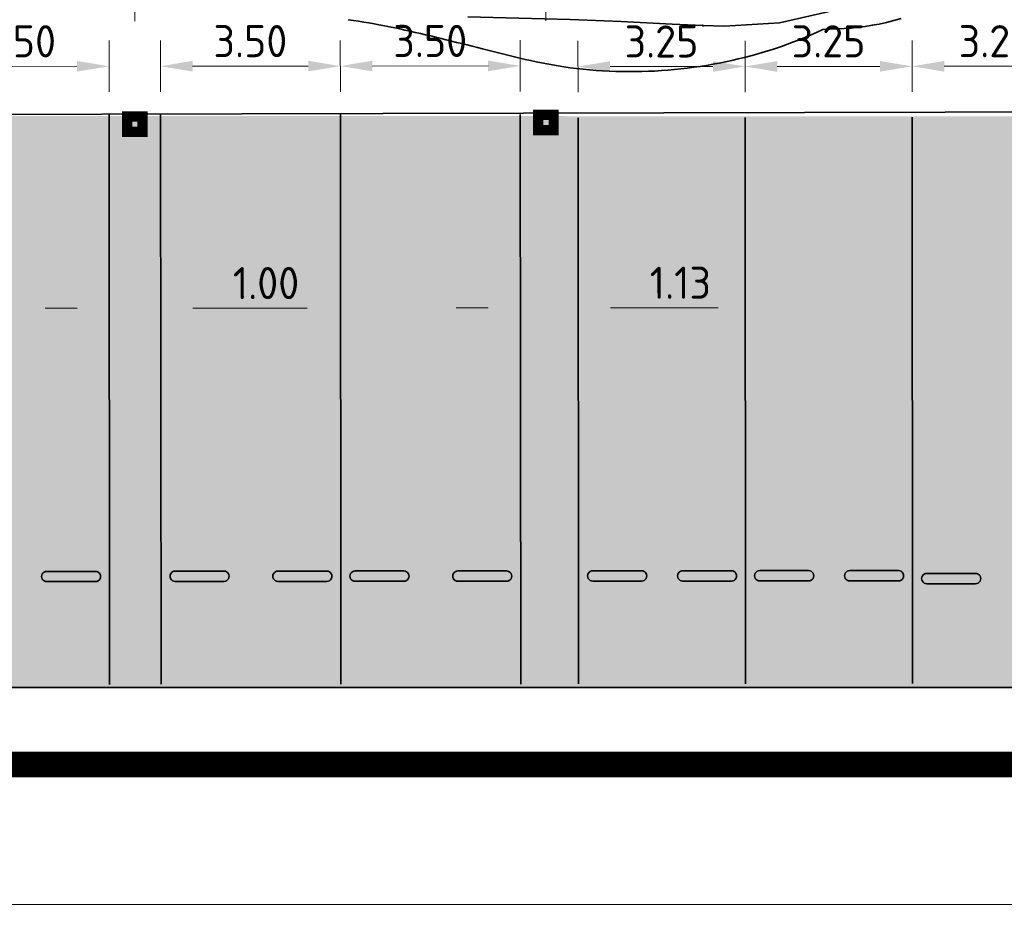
# Model space of a CAD drawing. Header units: metres. Extents: x -173 to 224, y -295 to 41.
# Tile 29 of 41: x 58 to 77, y -30 to -12. Entities that reach past the tile are written whole.
import ezdxf

# ---------------------------------------------------------------- set-up
doc = ezdxf.new("R2010")
doc.units = ezdxf.units.M
doc.layers.get('Defpoints').update_dxf_attribs({"color": 40, "lineweight": 25})
for name, color, linetype, lineweight in [('N-WE-GR-GRAS-G', 60, 'Continuous', 35), ('N-WE-VH-KANTVERHARDING-G', 210, 'Continuous', 35), ('X-XX-AL-M', 7, 'Continuous', 18), ('X-XX-AL-M-250', 7, 'Continuous', 18)]:
    doc.layers.add(name, color=color, linetype=linetype, lineweight=lineweight)
doc.layers.add('X-XX-AL-BESTAANDE PIJLER OVERKAPPING-A', color=130, linetype='Continuous')
doc.layers.add('X-XX-AL-EXTRA TERREIN PARKEREN', color=30, linetype='Continuous')
doc.styles.add('NLCS-ISO-M250-T25', font='NLCS-ISO.ttf', dxfattribs={"height": 0.625})
doc.dimstyles.new('NLCS-M250-T25-PIJL_L2_H4', dxfattribs={"dimscale": 0.25, "dimtxt": 2.5, "dimasz": 2.5, "dimexe": 2, "dimexo": 2, "dimgap": 0.7, "dimtad": 1, "dimzin": 0, "dimdsep": 46, "dimtxsty": 'NLCS-ISO-M250-T25', "dimcen": 0, "dimdle": 2, "dimclrd": 256, "dimclre": 256, "dimclrt": 256, "dimadec": 4, "dimazin": 0, "dimtfac": 1, "dimtdec": 3, "dimtofl": 0, "dimtmove": 0, "dimatfit": 3, "dimfxl": 2, "dimfxlon": 1, "dimtfillclr": 256, "dimtolj": 1, "dimtzin": 0, "dimlwd": -1, "dimlwe": -1, "dimarcsym": 0})

# ---------------------------------------------------------------- blocks, each defined once
blk = doc.blocks.new('*D84')
at = {"layer": 'Defpoints', "color": 0, "transparency": 16777216}
for p in [(44.108, 28.323), (44.108, -26.654), (87.42, -26.654)]:
    blk.add_point(p, dxfattribs=at)
at = {"layer": 'X-XX-AL-M', "transparency": 16777216}
for p, q in [((86.92, 28.323), (87.92, 28.323)), ((87.42, 27.698), (87.42, -26.029)), ((86.92, -26.654), (87.92, -26.654))]:
    blk.add_line(p, q, dxfattribs=at)
for points in [[(87.316, 27.698), (87.524, 27.698), (87.42, 28.323)], [(87.316, -26.029), (87.524, -26.029), (87.42, -26.654)]]:
    blk.add_solid(points, dxfattribs=at)
at = {"layer": 'X-XX-AL-M', "transparency": 16777216, "insert": (86.932, 0.834), "char_height": 0.625, "attachment_point": 5, "rotation": 90, "style": 'NLCS-ISO-M250-T25'}
blk.add_mtext('\\A1;54.98', dxfattribs=at)
blk = doc.blocks.new('*D85')
at = {"layer": 'Defpoints', "color": 0, "transparency": 16777216}
for p in [(-5.896, -26.654), (81.638, -26.654), (81.638, -29.383)]:
    blk.add_point(p, dxfattribs=at)
at = {"layer": 'X-XX-AL-M-250', "transparency": 16777216}
for p, q in [((-5.896, -28.883), (-5.896, -29.883)), ((81.638, -28.883), (81.638, -29.883)), ((-5.271, -29.383), (81.013, -29.383))]:
    blk.add_line(p, q, dxfattribs=at)
for points in [[(-5.271, -29.279), (-5.271, -29.487), (-5.896, -29.383)], [(81.013, -29.279), (81.013, -29.487), (81.638, -29.383)]]:
    blk.add_solid(points, dxfattribs=at)
at = {"layer": 'X-XX-AL-M-250', "transparency": 16777216, "insert": (37.871, -28.896), "char_height": 0.625, "attachment_point": 5, "style": 'NLCS-ISO-M250-T25'}
blk.add_mtext('\\A1;87.53', dxfattribs=at)
blk = doc.blocks.new('*U145')
at = {"layer": 'N-WE-VH-KANTVERHARDING-G', "color": 2, "linetype": 'Continuous', "lineweight": 0, "ltscale": 0.3048, "transparency": 33554687}
blk.add_circle((0, 0), 0.0127, dxfattribs=at)
blk = doc.blocks.new('*U148')
at = {"layer": 'N-WE-VH-KANTVERHARDING-G', "color": 2, "linetype": 'Continuous', "lineweight": 0, "ltscale": 0.3048, "transparency": 33554687}
blk.add_circle((0, 0), 0.0127, dxfattribs=at)
blk = doc.blocks.new('*U162')
at = {"layer": 'N-WE-VH-KANTVERHARDING-G', "color": 3, "linetype": 'Continuous', "ltscale": 0.3048, "transparency": 33554687, "flags": 128}
blk.add_lwpolyline([(75.322, -12.136), (75.18, -12.175), (75.037, -12.211), (74.892, -12.242), (74.758, -12.267), (74.622, -12.289), (74.486, -12.306), (74.348, -12.32), (74.211, -12.331), (74.072, -12.337), (73.933, -12.34), (73.799, -12.352), (73.686, -12.403), (73.572, -12.453), (73.457, -12.501), (73.341, -12.547), (73.225, -12.592), (73.108, -12.635), (72.99, -12.677), (72.872, -12.717), (72.753, -12.755), (72.633, -12.792), (72.513, -12.827), (72.393, -12.861), (72.271, -12.892), (72.15, -12.923), (72.027, -12.951), (71.905, -12.978), (71.781, -13.003), (71.658, -13.026), (71.534, -13.048), (71.409, -13.067), (71.284, -13.085), (71.159, -13.102), (71.034, -13.116), (70.908, -13.129), (70.782, -13.14), (70.655, -13.15), (70.529, -13.157), (70.402, -13.163), (70.275, -13.167), (70.148, -13.169), (70.021, -13.169), (69.894, -13.168), (69.766, -13.165), (69.639, -13.16), (69.512, -13.153), (69.385, -13.144), (69.258, -13.134), (69.132, -13.121), (69.005, -13.108), (68.879, -13.092), (68.754, -13.074), (68.645, -13.057), (68.536, -13.039), (68.429, -13.02), (68.322, -13), (68.215, -12.978), (68.109, -12.955), (68.004, -12.931), (67.899, -12.906), (67.795, -12.881), (67.691, -12.855), (67.588, -12.829), (67.485, -12.803), (67.382, -12.778), (67.279, -12.752), (67.177, -12.726), (67.076, -12.7), (66.974, -12.675), (66.873, -12.649), (66.771, -12.624), (66.67, -12.599), (66.57, -12.573), (66.469, -12.549), (66.368, -12.524), (66.268, -12.5), (66.167, -12.475), (66.067, -12.452), (65.966, -12.428), (65.866, -12.405), (65.766, -12.383), (65.665, -12.361), (65.565, -12.339), (65.465, -12.318), (65.364, -12.297), (65.264, -12.277), (65.163, -12.258), (65.063, -12.239), (64.962, -12.221), (64.862, -12.204), (64.761, -12.188), (64.661, -12.172), (64.56, -12.158)], dxfattribs=at)
blk = doc.blocks.new('*U141')
at = {"layer": 'N-WE-VH-KANTVERHARDING-G', "color": 2, "linetype": 'Continuous', "ltscale": 0.3048, "transparency": 33554687, "flags": 128}
for points in [[(71.464, -12.273), (71.881, -12.287), (72.952, -12.218), (74.035, -11.971), (75.085, -11.513), (76.036, -10.828), (76.843, -9.997), (77.533, -9.07), (78.098, -8.061), (78.526, -6.987), (78.811, -5.867), (78.941, -4.834)], [(66.891, -12.105), (67.884, -12.125), (68.878, -12.157), (69.873, -12.196), (70.867, -12.242), (71.464, -12.273)]]:
    blk.add_lwpolyline(points, dxfattribs=at)
at = {"layer": 'N-WE-VH-KANTVERHARDING-G'}
for name, p in [('*U162', (0, 0)), ('*U145', (71.464, -12.273)), ('*U148', (71.464, -12.273))]:
    blk.add_blockref(name, p, dxfattribs=at)
blk = doc.blocks.new('*D287')
at = {"layer": 'Defpoints', "color": 0, "transparency": 16777216}
for p in [(72.283, -13.068), (69.034, -14.069), (72.284, -14.066)]:
    blk.add_point(p, dxfattribs=at)
at = {"layer": 'X-XX-AL-M-250', "transparency": 16777216}
for p, q in [((69.033, -13.569), (69.032, -12.571)), ((72.283, -13.566), (72.282, -12.568)), ((69.658, -13.071), (71.658, -13.069))]:
    blk.add_line(p, q, dxfattribs=at)
for points in [[(69.658, -12.966), (69.658, -13.175), (69.033, -13.071)], [(71.658, -12.965), (71.658, -13.173), (72.283, -13.068)]]:
    blk.add_solid(points, dxfattribs=at)
at = {"layer": 'X-XX-AL-M-250', "transparency": 16777216, "insert": (70.657, -12.582), "char_height": 0.625, "attachment_point": 5, "rotation": 0.0517, "style": 'NLCS-ISO-M250-T25'}
blk.add_mtext('\\A1;3.25', dxfattribs=at)
blk = doc.blocks.new('*D269')
at = {"layer": 'Defpoints', "color": 0, "transparency": 16777216}
for p in [(60.406, -11.686), (52.409, -14.348), (60.409, -14.34)]:
    blk.add_point(p, dxfattribs=at)
at = {"layer": 'X-XX-AL-M-250', "transparency": 16777216}
for p, q in [((52.407, -12.193), (52.406, -11.193)), ((60.407, -12.186), (60.406, -11.186)), ((53.031, -11.693), (59.781, -11.687))]:
    blk.add_line(p, q, dxfattribs=at)
for points in [[(53.031, -11.589), (53.031, -11.797), (52.406, -11.693)], [(59.781, -11.583), (59.781, -11.791), (60.406, -11.686)]]:
    blk.add_solid(points, dxfattribs=at)
at = {"layer": 'X-XX-AL-M-250', "transparency": 16777216, "insert": (56.406, -11.202), "char_height": 0.625, "attachment_point": 5, "rotation": 0.0517, "style": 'NLCS-ISO-M250-T25'}
blk.add_mtext('\\A1;ca. 8.00', dxfattribs=at)
blk = doc.blocks.new('*D271')
at = {"layer": 'Defpoints', "color": 0, "transparency": 16777216}
for p in [(59.908, -13.065), (56.409, -14.066), (59.909, -14.063)]:
    blk.add_point(p, dxfattribs=at)
at = {"layer": 'X-XX-AL-M-250', "transparency": 16777216}
for p, q in [((56.408, -13.566), (56.407, -12.568)), ((59.908, -13.563), (59.907, -12.565)), ((57.033, -13.067), (59.283, -13.065))]:
    blk.add_line(p, q, dxfattribs=at)
for points in [[(57.033, -12.963), (57.033, -13.171), (56.408, -13.068)], [(59.283, -12.961), (59.283, -13.169), (59.908, -13.065)]]:
    blk.add_solid(points, dxfattribs=at)
at = {"layer": 'X-XX-AL-M-250', "transparency": 16777216, "insert": (58.157, -12.579), "char_height": 0.625, "attachment_point": 5, "rotation": 0.0517, "style": 'NLCS-ISO-M250-T25'}
blk.add_mtext('\\A1;3.50', dxfattribs=at)
blk = doc.blocks.new('*D272')
at = {"layer": 'Defpoints', "color": 0, "transparency": 16777216}
for p in [(68.406, -11.679), (60.409, -14.34), (68.409, -14.333)]:
    blk.add_point(p, dxfattribs=at)
at = {"layer": 'X-XX-AL-M-250', "transparency": 16777216}
for p, q in [((60.407, -12.186), (60.406, -11.186)), ((68.407, -12.179), (68.406, -11.179)), ((61.031, -11.686), (67.781, -11.68))]:
    blk.add_line(p, q, dxfattribs=at)
for points in [[(61.031, -11.581), (61.031, -11.79), (60.406, -11.686)], [(67.781, -11.575), (67.781, -11.784), (68.406, -11.679)]]:
    blk.add_solid(points, dxfattribs=at)
at = {"layer": 'X-XX-AL-M-250', "transparency": 16777216, "insert": (64.406, -11.195), "char_height": 0.625, "attachment_point": 5, "rotation": 0.0517, "style": 'NLCS-ISO-M250-T25'}
blk.add_mtext('\\A1;ca. 8.00', dxfattribs=at)
blk = doc.blocks.new('*D273')
at = {"layer": 'Defpoints', "color": 0, "transparency": 16777216}
for p in [(64.408, -13.061), (60.909, -14.062), (64.409, -14.059)]:
    blk.add_point(p, dxfattribs=at)
at = {"layer": 'X-XX-AL-M-250', "transparency": 16777216}
for p, q in [((60.908, -13.562), (60.907, -12.564)), ((64.408, -13.559), (64.407, -12.561)), ((61.533, -13.063), (63.783, -13.061))]:
    blk.add_line(p, q, dxfattribs=at)
for points in [[(61.533, -12.959), (61.533, -13.167), (60.908, -13.064)], [(63.783, -12.957), (63.783, -13.165), (64.408, -13.061)]]:
    blk.add_solid(points, dxfattribs=at)
at = {"layer": 'X-XX-AL-M-250', "transparency": 16777216, "insert": (62.657, -12.575), "char_height": 0.625, "attachment_point": 5, "rotation": 0.0517, "style": 'NLCS-ISO-M250-T25'}
blk.add_mtext('\\A1;3.50', dxfattribs=at)
blk = doc.blocks.new('*D274')
at = {"layer": 'Defpoints', "color": 0, "transparency": 16777216}
for p in [(67.908, -13.057), (64.409, -14.059), (67.909, -14.055)]:
    blk.add_point(p, dxfattribs=at)
at = {"layer": 'X-XX-AL-M-250', "transparency": 16777216}
for p, q in [((64.408, -13.559), (64.407, -12.561)), ((67.908, -13.555), (67.907, -12.557)), ((65.033, -13.06), (67.283, -13.058))]:
    blk.add_line(p, q, dxfattribs=at)
for points in [[(65.033, -12.956), (65.033, -13.164), (64.408, -13.061)], [(67.283, -12.954), (67.283, -13.162), (67.908, -13.057)]]:
    blk.add_solid(points, dxfattribs=at)
at = {"layer": 'X-XX-AL-M-250', "transparency": 16777216, "insert": (66.157, -12.572), "char_height": 0.625, "attachment_point": 5, "rotation": 0.0517, "style": 'NLCS-ISO-M250-T25'}
blk.add_mtext('\\A1;3.50', dxfattribs=at)
blk = doc.blocks.new('*D275')
at = {"layer": 'Defpoints', "color": 0, "transparency": 16777216}
for p in [(79.406, -11.669), (68.409, -14.333), (79.409, -14.323)]:
    blk.add_point(p, dxfattribs=at)
at = {"layer": 'X-XX-AL-M-250', "transparency": 16777216}
for p, q in [((68.407, -12.179), (68.406, -11.179)), ((79.407, -12.169), (79.406, -11.169)), ((69.031, -11.678), (78.781, -11.67))]:
    blk.add_line(p, q, dxfattribs=at)
for points in [[(69.031, -11.574), (69.031, -11.783), (68.406, -11.679)], [(78.781, -11.565), (78.781, -11.774), (79.406, -11.669)]]:
    blk.add_solid(points, dxfattribs=at)
at = {"layer": 'X-XX-AL-M-250', "transparency": 16777216, "insert": (73.906, -11.186), "char_height": 0.625, "attachment_point": 5, "rotation": 0.0517, "style": 'NLCS-ISO-M250-T25'}
blk.add_mtext('\\A1;ca. 11.00', dxfattribs=at)
blk = doc.blocks.new('*D276')
at = {"layer": 'Defpoints', "color": 0, "transparency": 16777216}
for p in [(75.533, -13.065), (72.284, -14.066), (75.534, -14.063)]:
    blk.add_point(p, dxfattribs=at)
at = {"layer": 'X-XX-AL-M-250', "transparency": 16777216}
for p, q in [((72.283, -13.566), (72.282, -12.568)), ((75.533, -13.563), (75.532, -12.565)), ((72.908, -13.068), (74.908, -13.066))]:
    blk.add_line(p, q, dxfattribs=at)
for points in [[(72.908, -12.964), (72.908, -13.172), (72.283, -13.068)], [(74.908, -12.962), (74.908, -13.17), (75.533, -13.065)]]:
    blk.add_solid(points, dxfattribs=at)
at = {"layer": 'X-XX-AL-M-250', "transparency": 16777216, "insert": (73.907, -12.579), "char_height": 0.625, "attachment_point": 5, "rotation": 0.0517, "style": 'NLCS-ISO-M250-T25'}
blk.add_mtext('\\A1;3.25', dxfattribs=at)
blk = doc.blocks.new('*D277')
at = {"layer": 'Defpoints', "color": 0, "transparency": 16777216}
for p in [(78.783, -13.062), (75.534, -14.063), (78.784, -14.06)]:
    blk.add_point(p, dxfattribs=at)
at = {"layer": 'X-XX-AL-M-250', "transparency": 16777216}
for p, q in [((75.533, -13.563), (75.532, -12.565)), ((78.783, -13.56), (78.782, -12.562)), ((76.158, -13.065), (78.158, -13.063))]:
    blk.add_line(p, q, dxfattribs=at)
for points in [[(76.158, -12.961), (76.158, -13.169), (75.533, -13.065)], [(78.158, -12.959), (78.158, -13.167), (78.783, -13.062)]]:
    blk.add_solid(points, dxfattribs=at)
at = {"layer": 'X-XX-AL-M-250', "transparency": 16777216, "insert": (77.157, -12.576), "char_height": 0.625, "attachment_point": 5, "rotation": 0.0517, "style": 'NLCS-ISO-M250-T25'}
blk.add_mtext('\\A1;3.25', dxfattribs=at)
blk = doc.blocks.new('*D292')
at = {"layer": 'Defpoints', "color": 0, "transparency": 16777216}
for p in [(59.912, -17.775), (60.912, -17.774), (60.912, -17.774)]:
    blk.add_point(p, dxfattribs=at)
at = {"layer": 'X-XX-AL-M-250', "transparency": 16777216}
for p, q in [((59.912, -17.775), (59.912, -17.275)), ((60.912, -17.774), (60.912, -17.274)), ((59.287, -17.776), (58.662, -17.776)), ((61.537, -17.774), (63.762, -17.772))]:
    blk.add_line(p, q, dxfattribs=at)
for points in [[(59.287, -17.672), (59.287, -17.88), (59.912, -17.775)], [(61.537, -17.67), (61.537, -17.878), (60.912, -17.774)]]:
    blk.add_solid(points, dxfattribs=at)
at = {"layer": 'X-XX-AL-M-250', "transparency": 16777216, "insert": (62.962, -17.285), "char_height": 0.625, "attachment_point": 5, "rotation": 0.0517, "style": 'NLCS-ISO-M250-T25'}
blk.add_mtext('\\A1;1.00', dxfattribs=at)
blk = doc.blocks.new('*D293')
at = {"layer": 'Defpoints', "color": 0, "transparency": 16777216}
for p in [(67.912, -17.768), (69.037, -17.767), (69.037, -17.767)]:
    blk.add_point(p, dxfattribs=at)
at = {"layer": 'X-XX-AL-M-250', "transparency": 16777216}
for p, q in [((67.912, -17.768), (67.912, -17.268)), ((69.037, -17.767), (69.037, -17.267)), ((67.287, -17.769), (66.662, -17.769)), ((69.662, -17.766), (71.762, -17.765))]:
    blk.add_line(p, q, dxfattribs=at)
for points in [[(67.287, -17.664), (67.287, -17.873), (67.912, -17.768)], [(69.662, -17.662), (69.662, -17.871), (69.037, -17.767)]]:
    blk.add_solid(points, dxfattribs=at)
at = {"layer": 'X-XX-AL-M-250', "transparency": 16777216, "insert": (71.024, -17.278), "char_height": 0.625, "attachment_point": 5, "rotation": 0.0517, "style": 'NLCS-ISO-M250-T25'}
blk.add_mtext('\\A1;1.13', dxfattribs=at)
blk = doc.blocks.new('*U358')
at = {"layer": 'N-WE-GR-GRAS-G', "color": 3, "linetype": 'Continuous', "ltscale": 0.3048, "transparency": 33554687, "flags": 128}
for points in [[(34.777, -12.781), (34.778, -12.667), (34.781, -12.552), (34.785, -12.437), (34.79, -12.322), (34.797, -12.207), (34.806, -12.091), (34.816, -11.975), (34.828, -11.858), (34.842, -11.741), (34.857, -11.624), (34.873, -11.507), (34.891, -11.389), (34.911, -11.271), (34.933, -11.153), (34.956, -11.035), (34.981, -10.916), (35.008, -10.797), (35.036, -10.678), (35.067, -10.559), (35.099, -10.439), (35.133, -10.32), (35.168, -10.2), (35.206, -10.081), (35.245, -9.961), (35.286, -9.842), (35.33, -9.722), (35.375, -9.603), (35.421, -9.484), (35.47, -9.366), (35.521, -9.247), (35.573, -9.129), (35.627, -9.011), (35.686, -8.889), (35.747, -8.768), (35.809, -8.647), (35.873, -8.528), (35.932, -8.406), (35.984, -8.279), (36.039, -8.153), (36.095, -8.028), (36.151, -7.902), (36.209, -7.777), (36.268, -7.651), (36.328, -7.526), (36.389, -7.4), (36.452, -7.275), (36.515, -7.149), (36.58, -7.024), (36.646, -6.898), (36.713, -6.772), (36.781, -6.646), (36.851, -6.52), (36.922, -6.394), (36.994, -6.267), (37.068, -6.141), (37.143, -6.014), (37.219, -5.887), (37.297, -5.76), (37.377, -5.632), (37.457, -5.505), (37.54, -5.377), (37.624, -5.249), (37.71, -5.12), (37.797, -4.992), (37.886, -4.863), (37.977, -4.734), (38.096, -4.644), (38.22, -4.56), (38.334, -4.486), (38.449, -4.413), (38.565, -4.341), (38.682, -4.271), (38.8, -4.203), (38.919, -4.136), (39.039, -4.071), (39.159, -4.008), (39.281, -3.946), (39.403, -3.886), (39.527, -3.827), (39.651, -3.771), (39.776, -3.716), (39.901, -3.662), (40.027, -3.611), (40.154, -3.561), (40.282, -3.513), (40.411, -3.467), (40.54, -3.422), (40.67, -3.379), (40.8, -3.338), (40.931, -3.299), (41.063, -3.261), (41.195, -3.226), (41.328, -3.192), (41.462, -3.16), (41.596, -3.129), (41.731, -3.101), (41.866, -3.074), (42.002, -3.05), (42.138, -3.027), (42.275, -3.006), (42.412, -2.987), (42.55, -2.97), (42.688, -2.954), (42.826, -2.941), (42.965, -2.93), (43.104, -2.92), (43.243, -2.912), (43.382, -2.907), (43.522, -2.903), (43.661, -2.901), (43.801, -2.902), (43.941, -2.904), (44.08, -2.908), (44.22, -2.915), (44.359, -2.923), (44.499, -2.933), (44.61, -2.943), (44.72, -2.954), (44.83, -2.965), (44.938, -2.979), (45.045, -2.993), (45.151, -3.007), (45.256, -3.024), (45.361, -3.041), (45.465, -3.059), (45.568, -3.078), (45.671, -3.099), (45.773, -3.12), (45.875, -3.142), (45.977, -3.166), (46.078, -3.19), (46.179, -3.216), (46.281, -3.243), (46.382, -3.27), (46.483, -3.299), (46.584, -3.33), (46.686, -3.361), (46.787, -3.393), (46.889, -3.428), (46.991, -3.463), (47.093, -3.499), (47.196, -3.537), (47.298, -3.577), (47.401, -3.618), (47.504, -3.66), (47.608, -3.703), (47.642, -3.718), (47.677, -3.733), (47.711, -3.748), (47.746, -3.764), (47.78, -3.779), (47.815, -3.795), (47.849, -3.811), (47.884, -3.827), (47.919, -3.843), (47.953, -3.859), (47.988, -3.876), (48.022, -3.893), (48.057, -3.909), (48.092, -3.927), (48.126, -3.944), (48.161, -3.961), (48.196, -3.978), (48.23, -3.996), (48.265, -4.014), (48.3, -4.032), (48.334, -4.05), (48.369, -4.069), (48.404, -4.088), (48.438, -4.107), (48.473, -4.125), (48.508, -4.145), (48.543, -4.164), (48.577, -4.184), (48.612, -4.203), (48.647, -4.223), (48.682, -4.243), (48.717, -4.264), (48.751, -4.284), (48.786, -4.305), (48.821, -4.326), (48.856, -4.347), (48.891, -4.368), (48.925, -4.39), (48.96, -4.412), (48.995, -4.433), (49.03, -4.456), (49.065, -4.478), (49.1, -4.5), (49.135, -4.523), (49.169, -4.546), (49.204, -4.57), (49.239, -4.593), (49.274, -4.616), (49.309, -4.64), (49.344, -4.665), (49.454, -7.188)], [(49.454, -7.188), (49.42, -7.189), (49.386, -7.191), (49.352, -7.192), (49.318, -7.194), (49.285, -7.195), (49.251, -7.196), (49.217, -7.198), (49.183, -7.199), (49.149, -7.201), (49.115, -7.202), (49.082, -7.204), (49.048, -7.205), (49.014, -7.207), (48.98, -7.208), (48.946, -7.21), (48.912, -7.211), (48.879, -7.213), (48.845, -7.214), (48.811, -7.216), (48.777, -7.217), (48.743, -7.219), (48.709, -7.22), (48.676, -7.221), (48.642, -7.223), (48.608, -7.224), (48.574, -7.226), (48.54, -7.227), (48.506, -7.229), (48.473, -7.23), (48.439, -7.232), (48.405, -7.233), (48.371, -7.235), (48.337, -7.236), (48.303, -7.238), (48.27, -7.239), (48.236, -7.241), (48.202, -7.242), (48.168, -7.244), (48.134, -7.245), (48.1, -7.246), (48.067, -7.248), (48.033, -7.249), (47.999, -7.251), (47.965, -7.252), (47.931, -7.254), (47.897, -7.255), (47.863, -7.257), (47.83, -7.258), (47.796, -7.26), (47.762, -7.261), (47.66, -7.266), (47.558, -7.27), (47.457, -7.274), (47.355, -7.279), (47.253, -7.283), (47.151, -7.288), (47.049, -7.292), (46.947, -7.297), (46.845, -7.301), (46.742, -7.305), (46.64, -7.31), (46.538, -7.314), (46.436, -7.319), (46.334, -7.323), (46.232, -7.328), (46.13, -7.332), (46.028, -7.336), (45.926, -7.341), (45.825, -7.345), (45.723, -7.35), (45.622, -7.354), (45.522, -7.358), (45.421, -7.363), (45.321, -7.367), (45.221, -7.372), (45.122, -7.376), (45.023, -7.38), (44.924, -7.384), (44.826, -7.389), (44.729, -7.393), (44.642, -7.397), (44.555, -7.4), (44.468, -7.404), (44.381, -7.408), (44.295, -7.412), (44.208, -7.416), (44.121, -7.419), (44.034, -7.423), (43.947, -7.427), (43.86, -7.431), (43.773, -7.434), (43.686, -7.438), (43.598, -7.442), (43.511, -7.446), (43.423, -7.45), (43.335, -7.455), (43.248, -7.462), (43.161, -7.47), (43.074, -7.48), (42.987, -7.491), (42.901, -7.503), (42.815, -7.517), (42.729, -7.532), (42.644, -7.548), (42.558, -7.566), (42.474, -7.585), (42.389, -7.606), (42.305, -7.628), (42.222, -7.651), (42.139, -7.676), (42.056, -7.702), (41.974, -7.729), (41.892, -7.758), (41.81, -7.788), (41.73, -7.819), (41.649, -7.851), (41.57, -7.885), (41.49, -7.92), (41.412, -7.957), (41.334, -7.994), (41.256, -8.033), (41.179, -8.073), (41.103, -8.115), (41.028, -8.157), (40.953, -8.201), (40.879, -8.246), (40.806, -8.293), (40.733, -8.34), (40.665, -8.386), (40.598, -8.433), (40.531, -8.481), (40.465, -8.53), (40.4, -8.58), (40.336, -8.631), (40.272, -8.683), (40.21, -8.736), (40.148, -8.79), (40.087, -8.845), (40.027, -8.901), (39.967, -8.957), (39.909, -9.015), (39.851, -9.073), (39.795, -9.133), (39.739, -9.193), (39.684, -9.254), (39.63, -9.316), (39.577, -9.378), (39.525, -9.442), (39.474, -9.506), (39.424, -9.571), (39.375, -9.637), (39.327, -9.704), (39.28, -9.771), (39.234, -9.839), (39.189, -9.908), (39.145, -9.977), (39.102, -10.047), (39.06, -10.118), (39.02, -10.19), (38.98, -10.262), (38.941, -10.335), (38.904, -10.408), (38.868, -10.482), (38.832, -10.557), (38.797, -10.634), (38.763, -10.713), (38.73, -10.793), (38.698, -10.873), (38.667, -10.954), (38.638, -11.036), (38.61, -11.119), (38.583, -11.202), (38.557, -11.286), (38.531, -11.37), (38.506, -11.455), (38.481, -11.541), (38.456, -11.626), (38.432, -11.712), (38.408, -11.799), (38.385, -11.886), (38.362, -11.974), (38.34, -12.062), (38.318, -12.15), (38.296, -12.239), (38.275, -12.328), (38.254, -12.418), (38.234, -12.508), (38.214, -12.599), (38.195, -12.69), (38.176, -12.781), (38.157, -12.873), (38.14, -12.965), (38.122, -13.057), (38.105, -13.15), (38.089, -13.243), (38.073, -13.337), (38.058, -13.431), (38.043, -13.525), (38.028, -13.619), (38.015, -13.713), (38.001, -13.808), (37.989, -13.903), (37.977, -13.998), (37.965, -14.093), (37.954, -14.189), (37.944, -14.285), (37.934, -14.381), (37.925, -14.477), (37.916, -14.573), (37.908, -14.67), (37.899, -14.766), (37.892, -14.863), (37.884, -14.96), (37.876, -15.057), (37.869, -15.154), (37.861, -15.252), (37.854, -15.35), (37.847, -15.447), (37.84, -15.545), (37.833, -15.643), (37.827, -15.741), (37.82, -15.84), (37.814, -15.938), (37.808, -16.037), (37.802, -16.135), (37.796, -16.234), (37.79, -16.333), (37.785, -16.432), (37.779, -16.531), (37.774, -16.63), (37.769, -16.729), (37.764, -16.829), (37.759, -16.928), (37.755, -17.027), (37.751, -17.127), (37.746, -17.226), (37.742, -17.326), (37.738, -17.425), (37.734, -17.525), (37.731, -17.625), (37.727, -17.724), (37.724, -17.824), (37.721, -17.924), (37.718, -18.023), (37.715, -18.123), (37.713, -18.223), (37.71, -18.323), (37.708, -18.423), (37.706, -18.523), (37.704, -18.623), (37.702, -18.723), (37.7, -18.823), (37.699, -18.923), (37.698, -19.023), (37.696, -19.123), (37.695, -19.224), (37.694, -19.324), (37.693, -19.424), (37.692, -19.525), (37.691, -19.625), (37.691, -19.726), (37.69, -19.826), (37.689, -19.927), (37.689, -20.028), (37.688, -20.128), (37.688, -20.229), (37.688, -20.33), (37.687, -20.431), (37.687, -20.532), (37.687, -20.633), (37.687, -20.734), (37.687, -20.835), (37.687, -20.936), (37.687, -21.037), (37.687, -21.138), (37.687, -21.239), (37.687, -21.341), (37.688, -21.442), (37.688, -21.543), (37.688, -21.645), (37.688, -21.746), (37.688, -21.847), (37.688, -21.949), (37.688, -22.05), (37.688, -22.152), (37.688, -22.253), (37.688, -22.354), (37.688, -22.456), (37.688, -22.557), (37.688, -22.659), (37.688, -22.76), (37.689, -22.861), (37.689, -22.962), (37.689, -23.064), (37.689, -23.165), (37.689, -23.266), (37.689, -23.365), (37.689, -23.399), (37.689, -23.433), (37.689, -23.467), (37.689, -23.5), (37.689, -23.534), (37.689, -23.568), (37.689, -23.602), (37.689, -23.635), (37.689, -23.669), (37.689, -23.703), (37.689, -23.737), (37.689, -23.77), (37.689, -23.804), (37.689, -23.838), (37.689, -23.872), (37.689, -23.905), (37.689, -23.939), (37.689, -23.973), (37.689, -24.007), (37.689, -24.04), (37.689, -24.074), (37.689, -24.108), (37.689, -24.141), (37.689, -24.175), (37.69, -24.209), (37.69, -24.242), (37.69, -24.276), (37.69, -24.31), (37.69, -24.343), (37.69, -24.377), (37.69, -24.41), (37.69, -24.444), (37.69, -24.477), (37.69, -24.511), (37.69, -24.544), (37.69, -24.578), (37.69, -24.611), (37.69, -24.645), (37.69, -24.678), (37.69, -24.711), (37.69, -24.745), (37.69, -24.778), (37.69, -24.811), (37.69, -24.844), (37.69, -24.877), (37.69, -24.91), (37.69, -24.943), (37.69, -24.976), (37.69, -25.009), (37.69, -25.042), (35.19, -25.043), (35.189, -25.011), (35.188, -24.978), (35.187, -24.945), (35.186, -24.912), (35.185, -24.879), (35.184, -24.846), (35.183, -24.813), (35.182, -24.78), (35.181, -24.746), (35.18, -24.713), (35.179, -24.68), (35.179, -24.646), (35.178, -24.613), (35.177, -24.58), (35.176, -24.546), (35.175, -24.513), (35.174, -24.479), (35.173, -24.446), (35.172, -24.412), (35.171, -24.379), (35.17, -24.345), (35.17, -24.311), (35.169, -24.278), (35.168, -24.244), (35.167, -24.21), (35.166, -24.177), (35.165, -24.143), (35.165, -24.109), (35.164, -24.076), (35.163, -24.042), (35.162, -24.008), (35.162, -23.975), (35.161, -23.941), (35.16, -23.907), (35.159, -23.873), (35.158, -23.84), (35.158, -23.806), (35.157, -23.772), (35.156, -23.739), (35.156, -23.705), (35.155, -23.671), (35.154, -23.637), (35.153, -23.603), (35.153, -23.57), (35.152, -23.536), (35.151, -23.502), (35.151, -23.468), (35.15, -23.435), (35.149, -23.401), (35.149, -23.367), (35.147, -23.267), (35.143, -23.166), (35.138, -23.065), (35.133, -22.964), (35.128, -22.863), (35.123, -22.761), (35.118, -22.66), (35.114, -22.558), (35.109, -22.457), (35.105, -22.355), (35.101, -22.254), (35.097, -22.152), (35.093, -22.05), (35.09, -21.949), (35.086, -21.847), (35.083, -21.745), (35.08, -21.643), (35.077, -21.541), (35.074, -21.439), (35.072, -21.337), (35.069, -21.235), (35.067, -21.133), (35.065, -21.031), (35.063, -20.929), (35.061, -20.827), (35.059, -20.725), (35.058, -20.622), (35.057, -20.52), (35.056, -20.418), (35.055, -20.315), (35.054, -20.213), (35.053, -20.11), (35.053, -20.008), (35.052, -19.905), (35.052, -19.803), (35.052, -19.7), (35.053, -19.597), (35.053, -19.494), (35.053, -19.391), (35.054, -19.288), (35.055, -19.185), (35.056, -19.082), (35.057, -18.979), (35.059, -18.876), (35.06, -18.773), (35.062, -18.67), (35.058, -18.566), (35.044, -18.462), (35.031, -18.359), (35.018, -18.255), (35.005, -18.151), (34.994, -18.047), (34.982, -17.943), (34.972, -17.839), (34.962, -17.735), (34.952, -17.63), (34.943, -17.526), (34.935, -17.422), (34.927, -17.317), (34.92, -17.213), (34.913, -17.108), (34.907, -17.004), (34.902, -16.899), (34.897, -16.795), (34.893, -16.69), (34.889, -16.585), (34.886, -16.481), (34.883, -16.376), (34.881, -16.271), (34.88, -16.166), (34.879, -16.06), (34.879, -15.955), (34.879, -15.85), (34.88, -15.744), (34.882, -15.638), (34.884, -15.533), (34.886, -15.427), (34.89, -15.32), (34.894, -15.214), (34.898, -15.108), (34.903, -15.001), (34.909, -14.894), (34.915, -14.788), (34.922, -14.681), (34.93, -14.573), (34.93, -14.465), (34.91, -14.355), (34.891, -14.244), (34.874, -14.133), (34.858, -14.021), (34.844, -13.91), (34.831, -13.798), (34.819, -13.686), (34.809, -13.573), (34.8, -13.461), (34.793, -13.348), (34.787, -13.235), (34.782, -13.122), (34.779, -13.008), (34.777, -12.895), (34.777, -12.781)]]:
    blk.add_lwpolyline(points, dxfattribs=at)
blk = doc.blocks.new('*U337')
at = {"layer": 'N-WE-GR-GRAS-G'}
blk.add_blockref('*U358', (0, 0), dxfattribs=at)

msp = doc.modelspace()

# ---------------------------------------------------------------- hatches: boundary and pattern name
at = {"layer": 'X-XX-AL-M-250', "transparency": 33554534}
h = msp.add_hatch(color=102, dxfattribs=at)
h.dxf.hatch_style = 1
h.paths.add_polyline_path([(42.239, -14.027), (81.638, -14.04), (81.638, -25.154), (42.239, -25.141)])

# ---------------------------------------------------------------- linework, layer by layer
at = {"layer": 'Defpoints', "flags": 128}
msp.add_lwpolyline([(81.638, -26.654), (-5.895, -26.654)], dxfattribs=at)
at = {"layer": 'N-WE-VH-KANTVERHARDING-G', "flags": 128}
for points in [[(-5.883, -14.154), (81.644, -13.946)], [(59.909, -14.009), (59.919, -25.096)], [(60.909, -14.008), (60.919, -25.095)], [(64.409, -14.005), (64.419, -25.092)], [(67.909, -14.002), (67.919, -25.089)], [(69.034, -14.069), (69.044, -25.088)], [(72.284, -14.061), (72.294, -25.085)], [(75.534, -14.054), (75.544, -25.082)], [(58.694, -22.896), (59.644, -22.896)], [(61.194, -22.892), (62.144, -22.892)], [(63.194, -22.892), (64.144, -22.892)], [(64.694, -22.889), (65.644, -22.889)], [(66.694, -22.889), (67.644, -22.889)], [(69.319, -22.885), (70.269, -22.885)], [(71.069, -22.885), (72.019, -22.885)], [(72.569, -22.882), (73.519, -22.882)], [(74.319, -22.882), (75.269, -22.882)], [(75.819, -22.936), (76.769, -22.936)], [(58.694, -23.096), (59.644, -23.096)], [(61.194, -23.092), (62.144, -23.092)], [(63.194, -23.092), (64.144, -23.092)], [(64.694, -23.089), (65.644, -23.089)], [(66.694, -23.089), (67.644, -23.089)], [(69.319, -23.085), (70.269, -23.085)], [(71.069, -23.085), (72.019, -23.085)], [(72.569, -23.082), (73.519, -23.082)], [(74.319, -23.082), (75.269, -23.082)], [(75.819, -23.136), (76.769, -23.136)], [(-4.856, -25.154), (81.638, -25.154)]]:
    msp.add_lwpolyline(points, dxfattribs=at)
at = {"layer": 'N-WE-VH-KANTVERHARDING-G'}
for centre, start, end in [((58.694, -22.996), 90, 270.0396), ((59.644, -22.996), 269.9604, 90), ((61.194, -22.992), 90, 270.0396), ((62.144, -22.992), 269.9604, 90), ((63.194, -22.992), 90, 270.0396), ((64.144, -22.992), 269.9604, 90), ((64.694, -22.989), 90, 270.0396), ((65.644, -22.989), 269.9604, 90), ((66.694, -22.989), 90, 270.0396), ((67.644, -22.989), 269.9604, 90), ((69.319, -22.985), 90, 270.0396), ((70.269, -22.985), 269.9604, 90), ((71.069, -22.985), 90, 270.0396), ((72.019, -22.985), 269.9604, 90), ((72.569, -22.982), 90, 270.0396), ((73.519, -22.982), 269.9604, 90), ((74.319, -22.982), 90, 270.0396), ((75.269, -22.982), 269.9604, 90), ((75.819, -23.036), 90, 270.0396), ((76.769, -23.036), 269.9604, 90)]:
    msp.add_arc(centre, 0.1, start, end, dxfattribs=at)
at = {"layer": 'X-XX-AL-BESTAANDE PIJLER OVERKAPPING-A', "const_width": 0.2}
for points in [[(60.259, -14.04), (60.559, -14.04), (60.559, -14.34), (60.259, -14.34)], [(68.259, -14.01), (68.559, -14.01), (68.559, -14.31), (68.259, -14.31)]]:
    msp.add_lwpolyline(points, close=True, dxfattribs=at)
at = {"layer": 'X-XX-AL-EXTRA TERREIN PARKEREN', "const_width": 0.5, "flags": 128}
msp.add_lwpolyline([(-5.882, -12.442), (-5.855, -26.654), (81.638, -26.654)], dxfattribs=at)

# ---------------------------------------------------------------- block references
at = {"layer": 'N-WE-GR-GRAS-G'}
msp.add_blockref('*U337', (13.949, 0.006), dxfattribs=at)
at = {"layer": 'N-WE-VH-KANTVERHARDING-G'}
msp.add_blockref('*U141', (0, 0), dxfattribs=at)

# ---------------------------------------------------------------- dimensions: what is measured, and where the dimension line sits
at = {"layer": 'X-XX-AL-M'}
dim = msp.add_linear_dim(base=(87.42, -26.654), p1=(44.108, 28.323), p2=(44.108, -26.654), angle=270, dimstyle='NLCS-M250-T25-PIJL_L2_H4', dxfattribs=at)
dim.commit()
dim.dimension.update_dxf_attribs({"geometry": '*D84', "text_midpoint": (87.42, 0.834), "dimtype": 161})
at = {"layer": 'X-XX-AL-M-250'}
for p1, p2, text, picture, middle in [((52.409, -14.348), (60.409, -14.34), 'ca. 8.00', '*D269', (56.406, -11.202)), ((60.409, -14.34), (68.409, -14.333), 'ca. 8.00', '*D272', (64.406, -11.195)), ((68.409, -14.333), (79.409, -14.323), 'ca. 11.00', '*D275', (73.906, -11.186))]:
    dim = msp.add_aligned_dim(p1=p1, p2=p2, distance=2.654, text=text, dimstyle='NLCS-M250-T25-PIJL_L2_H4', dxfattribs=at)
    dim.commit()
    dim.dimension.update_dxf_attribs({"geometry": picture, "text_midpoint": middle})
for p1, p2, distance, picture, middle in [((56.409, -14.066), (59.909, -14.063), 0.998, '*D271', (58.157, -12.579)), ((60.909, -14.062), (64.409, -14.059), 0.998, '*D273', (62.657, -12.575)), ((64.409, -14.059), (67.909, -14.055), 0.998, '*D274', (66.157, -12.572)), ((69.034, -14.069), (72.284, -14.066), 0.998, '*D287', (70.657, -12.582)), ((72.284, -14.066), (75.534, -14.063), 0.998, '*D276', (73.907, -12.579)), ((75.534, -14.063), (78.784, -14.06), 0.998, '*D277', (77.157, -12.576)), ((59.912, -17.775), (60.912, -17.774), 0, '*D292', (62.962, -17.285)), ((67.912, -17.768), (69.037, -17.767), 0, '*D293', (71.024, -17.278)), ((-5.896, -26.654), (81.638, -26.654), -2.729, '*D85', (37.871, -28.896))]:
    dim = msp.add_aligned_dim(p1=p1, p2=p2, distance=distance, dimstyle='NLCS-M250-T25-PIJL_L2_H4', dxfattribs=at)
    dim.commit()
    dim.dimension.update_dxf_attribs({"geometry": picture, "text_midpoint": middle})

doc.saveas('drawing.dxf')
